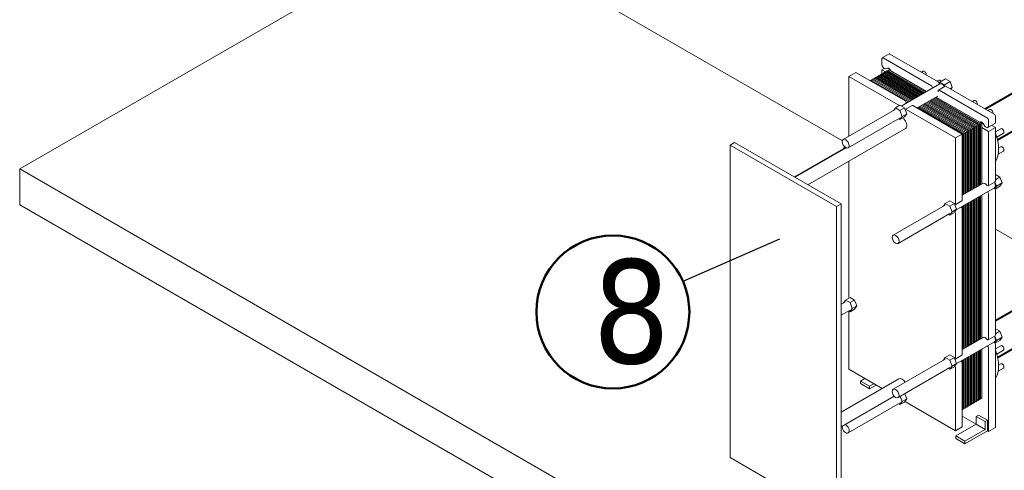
# Model space of a CAD drawing. Extents: x 4114239 to 5838486, y 780458 to 1383318.
# Tile 37 of 231: x 4324689 to 4331482, y 1014696 to 1017805. Entities that reach past the tile are written whole.
import ezdxf

# ---------------------------------------------------------------- set-up
doc = ezdxf.new("R2010")
doc.units = 0
doc.header["$MEASUREMENT"] = 0
doc.layers.add('1', color=7, linetype='Continuous', lineweight=50)
doc.layers.add('1-A', color=1, linetype='Continuous', lineweight=40)

msp = doc.modelspace()

# ---------------------------------------------------------------- linework, layer by layer
at = {"color": 0, "linetype": 'Continuous', "lineweight": 0, "extrusion": (5.55112e-17, 0.816497, 0.57735)}
for p, q in [((4327694.212, 1018511.1392, 0), (4324689.4295, 1016776.3273, 0)), ((4330364.9325, 1016969.198, 0), (4327694.212, 1018511.1392, 0)), ((4330638.0586, 1017495.533, 0), (4330638.0586, 1017536.717)), ((4330640.3499, 1017541.7817, 0), (4330687.2889, 1017568.882, 0)), ((4330645.8818, 1017541.2337), (4330978.6471, 1017349.1116, 0)), ((4331025.5861, 1017376.2118), (4330692.8208, 1017568.334, 0)), ((4330409.6221, 1017413.8626), (4330456.5611, 1017440.9629)), ((4330797.1497, 1017244.324), (4330456.5611, 1017440.9629)), ((4330638.0586, 1017459.4168, 0), (4330653.7049, 1017468.4502)), ((4330661.5281, 1017445.8667, 0), (4330638.0586, 1017459.4168)), ((4330638.0586, 1017433.1571, 0), (4330638.0586, 1017459.4168, 0)), ((4330653.7049, 1017442.1905, 0), (4330653.7049, 1017433.1571, 0)), ((4330914.1636, 1017291.8146, 0), (4330653.7049, 1017442.1905, 0)), ((4330661.5281, 1017446.7072, 0), (4330661.5281, 1017437.6738, 0)), ((4330921.9868, 1017296.3313, 0), (4330661.5281, 1017446.7072, 0)), ((4330662.8617, 1017466.5807, 0), (4330676.3398, 1017470.0317, 0)), ((4330669.3513, 1017451.2239, 0), (4330669.3513, 1017442.1905, 0)), ((4330929.8099, 1017300.848), (4330669.3513, 1017451.2239, 0)), ((4330677.1744, 1017455.7406), (4330677.1744, 1017446.7072, 0)), ((4330937.6331, 1017305.3647, 0), (4330677.1744, 1017455.7406)), ((4330684.9976, 1017460.2573, 0), (4330684.9976, 1017451.2239, 0)), ((4330698.5996, 1017452.4042, 0), (4330684.9976, 1017460.2573, 0)), ((4330945.4563, 1017309.8814, 0), (4330698.5996, 1017452.4042, 0)), ((4330921.8856, 1017450.1863, 0), (4330909.6721, 1017443.1348, 0)), ((4330409.6221, 1017413.8626), (4330409.6221, 1017000.5174)), ((4330750.2107, 1017217.2237, 0), (4330409.6221, 1017413.8626)), ((4330559.8269, 1017387.99, 0), (4330559.8269, 1017381.3423)), ((4330820.2856, 1017237.6141), (4330559.8269, 1017387.99, 0)), ((4330567.6501, 1017392.5067), (4330567.6501, 1017383.4733)), ((4330828.1088, 1017242.1308), (4330567.6501, 1017392.5067)), ((4330575.4733, 1017397.0234, 0), (4330575.4733, 1017387.99, 0)), ((4330835.9319, 1017246.6475), (4330575.4733, 1017397.0234, 0)), ((4330583.2964, 1017401.5401, 0), (4330583.2964, 1017392.5067, 0)), ((4330843.7551, 1017251.1642), (4330583.2964, 1017401.5401, 0)), ((4330591.1196, 1017406.0568, 0), (4330591.1196, 1017397.0234)), ((4330851.5783, 1017255.6809), (4330591.1196, 1017406.0568, 0)), ((4330598.9428, 1017410.5735), (4330598.9428, 1017401.5401)), ((4330859.4014, 1017260.1976), (4330598.9428, 1017410.5735)), ((4330606.7659, 1017415.0902), (4330606.7659, 1017406.0568)), ((4330867.2246, 1017264.7144), (4330606.7659, 1017415.0902)), ((4330614.5891, 1017419.6069), (4330614.5891, 1017410.5735)), ((4330875.0478, 1017269.2311, 0), (4330614.5891, 1017419.6069)), ((4330622.4123, 1017424.1237, 0), (4330622.4123, 1017415.0902)), ((4330882.8709, 1017273.7478, 0), (4330622.4123, 1017424.1237, 0)), ((4330630.2354, 1017428.6404), (4330630.2354, 1017419.6069)), ((4330890.6941, 1017278.2645, 0), (4330630.2354, 1017428.6404)), ((4330638.0586, 1017433.1571, 0), (4330638.0586, 1017424.1237, 0)), ((4330898.5173, 1017282.7812, 0), (4330638.0586, 1017433.1571, 0)), ((4330645.8818, 1017437.6738, 0), (4330645.8818, 1017428.6404, 0)), ((4330906.3404, 1017287.2979, 0), (4330645.8818, 1017437.6738, 0)), ((4331029.6623, 1017387.9614, 0), (4331017.4487, 1017380.9099)), ((4331037.0401, 1017373.7913), (4331032.5194, 1017367.36)), ((4331037.0401, 1017373.7913), (4331076.1559, 1017396.3748, 0)), ((4331068.3327, 1017355.7245, 0), (4331037.0401, 1017373.7913)), ((4331068.3327, 1017355.7245, 0), (4331107.4485, 1017378.308, 0)), ((4331076.1559, 1017396.3748, 0), (4331107.4485, 1017378.308, 0)), ((4331107.4485, 1017378.308, 0), (4331123.0949, 1017337.9819, 0)), ((4331036.0909, 1017362.2094, 0), (4330771.2203, 1017209.2862)), ((4331074.2548, 1017345.4671, 0), (4331027.3158, 1017318.3669, 0)), ((4331032.8476, 1017317.8189, 0), (4331365.613, 1017125.6967)), ((4331072.668, 1017344.551, 0), (4331068.3327, 1017355.7245, 0)), ((4331412.552, 1017152.797), (4331079.7866, 1017344.9191, 0)), ((4331107.4485, 1017328.9485), (4331123.0949, 1017337.9819, 0)), ((4331123.0949, 1017337.9819, 0), (4331114.0615, 1017325.1306, 0)), ((4330812.4624, 1017233.0974), (4330802.4467, 1017238.88)), ((4331022.3428, 1017277.6208, 0), (4330880.9103, 1017195.9647)), ((4331271.735, 1017058.2704), (4330957.0759, 1017239.9389, 0)), ((4331279.5582, 1017062.7871), (4330964.899, 1017244.4557)), ((4331287.3814, 1017067.3038, 0), (4330972.7222, 1017248.9724)), ((4331295.2045, 1017071.8205, 0), (4330980.5454, 1017253.4891, 0)), ((4331303.0277, 1017076.3372), (4330988.3685, 1017258.0058, 0)), ((4331310.8509, 1017080.8539, 0), (4330996.1917, 1017262.5225, 0)), ((4331318.674, 1017085.3706), (4331004.0149, 1017267.0392, 0)), ((4331312.8952, 1017097.7405), (4331011.838, 1017271.5559, 0)), ((4331273.9281, 1017246.9345, 0), (4331261.7145, 1017239.883, 0)), ((4330729.4228, 1017185.1545, 0), (4330371.1218, 1016978.2893, 0)), ((4330717.3186, 1017178.1661, 0), (4330730.3719, 1017196.7364, 0)), ((4330730.3719, 1017196.7364, 0), (4330761.6646, 1017214.8032)), ((4330730.3719, 1017196.7364, 0), (4330761.6646, 1017178.6696, 0)), ((4330792.9573, 1017196.7364, 0), (4330761.6646, 1017214.8032)), ((4330761.6646, 1017178.6696, 0), (4330792.9573, 1017196.7364, 0)), ((4330761.6646, 1017178.6696, 0), (4330777.3109, 1017138.3435, 0)), ((4330797.478, 1017185.085), (4330792.9573, 1017196.7364, 0)), ((4330808.6036, 1017156.4103), (4330797.478, 1017185.085)), ((4330845.8184, 1017213.5793, 0), (4330798.8794, 1017186.479, 0)), ((4331144.9997, 1016989.2922, 0), (4330804.4112, 1017185.9311, 0)), ((4331191.9387, 1017016.3924), (4330851.3502, 1017213.0313)), ((4331201.3265, 1017017.62, 0), (4330886.6674, 1017199.2886)), ((4331209.1497, 1017022.1367), (4330894.4905, 1017203.8053, 0)), ((4331216.9729, 1017026.6534), (4330902.3137, 1017208.322, 0)), ((4331224.796, 1017031.1702), (4330910.1369, 1017212.8387, 0)), ((4331232.6192, 1017035.6869), (4330917.96, 1017217.3554, 0)), ((4331240.4424, 1017040.2036, 0), (4330925.7832, 1017221.8721, 0)), ((4331248.2655, 1017044.7203, 0), (4330933.6064, 1017226.3888)), ((4331256.0887, 1017049.237, 0), (4330941.4295, 1017230.9055)), ((4331263.9119, 1017053.7537, 0), (4330949.2527, 1017235.4222)), ((4331381.7047, 1017184.7096, 0), (4331369.4912, 1017177.6581, 0)), ((4330762.6137, 1017127.6662, 0), (4330404.3127, 1016920.801)), ((4330761.6646, 1017116.0842), (4330752.1089, 1017121.6012)), ((4330777.3109, 1017138.3435, 0), (4330761.6646, 1017116.0842, 0)), ((4330761.6646, 1017116.0842), (4330792.9573, 1017134.1511)), ((4330777.3109, 1017138.3435, 0), (4330808.6036, 1017156.4103)), ((4330792.9573, 1017134.1511), (4330808.6036, 1017156.4103)), ((4331373.4362, 1017112.1466), (4331373.4362, 1017070.98)), ((4331420.3752, 1017098.0803, 0), (4331420.3752, 1017139.2468)), ((4330799.4382, 1017054.8509, 0), (4330126.8683, 1016666.5425)), ((4331232.6192, 1017035.6869), (4331224.796, 1017031.1702)), ((4331240.4424, 1017040.2036, 0), (4331232.6192, 1017035.6869)), ((4331232.6192, 1017035.6869), (4331232.6192, 1016617.5007, 0)), ((4331248.2655, 1017044.7203, 0), (4331240.4424, 1017040.2036, 0)), ((4331240.4424, 1017040.2036, 0), (4331240.4424, 1016622.0174, 0)), ((4331256.0887, 1017049.237, 0), (4331248.2655, 1017044.7203, 0)), ((4331248.2655, 1017044.7203, 0), (4331248.2655, 1016626.5341, 0)), ((4331263.9119, 1017053.7537, 0), (4331256.0887, 1017049.237)), ((4331256.0887, 1017049.237, 0), (4331256.0887, 1016631.0508)), ((4331271.735, 1017058.2704), (4331263.9119, 1017053.7537, 0)), ((4331263.9119, 1017053.7537, 0), (4331263.9119, 1016635.5675, 0)), ((4331279.5582, 1017062.7871), (4331271.735, 1017058.2704, 0)), ((4331271.735, 1017058.2704), (4331271.735, 1016640.0842)), ((4331287.3814, 1017067.3038, 0), (4331279.5582, 1017062.7871, 0)), ((4331279.5582, 1017062.7871), (4331279.5582, 1016644.6009, 0)), ((4331295.2045, 1017071.8205, 0), (4331287.3814, 1017067.3038, 0)), ((4331287.3814, 1017067.3038, 0), (4331287.3814, 1016649.1177)), ((4331303.0277, 1017076.3372), (4331295.2045, 1017071.8205, 0)), ((4331295.2045, 1017071.8205, 0), (4331295.2045, 1016653.6344)), ((4331310.8509, 1017080.8539, 0), (4331303.0277, 1017076.3372)), ((4331303.0277, 1017076.3372), (4331303.0277, 1016658.1511, 0)), ((4331318.674, 1017085.3706), (4331310.8509, 1017080.8539, 0)), ((4331310.8509, 1017080.8539, 0), (4331310.8509, 1016662.6678, 0)), ((4331326.4972, 1017089.8873), (4331312.8952, 1017097.7405)), ((4331326.4972, 1017089.8873), (4331318.674, 1017085.3706, 0)), ((4331318.674, 1017085.3706), (4331318.674, 1016667.1845)), ((4331326.4972, 1017061.9466, 0), (4331326.4972, 1017089.8873)), ((4331373.4362, 1017034.8464, 0), (4331326.4972, 1017061.9466, 0)), ((4331326.4972, 1016671.7012, 0), (4331326.4972, 1017061.9466, 0)), ((4331335.1549, 1017089.6646, 0), (4331348.6331, 1017070.6504)), ((4331415.7925, 1017087.9509, 0), (4331368.8535, 1017060.8507)), ((4331420.3752, 1017061.9466), (4331373.4362, 1017034.8464, 0)), ((4331373.4362, 1017034.8464, 0), (4331373.4362, 1016664.6683, 0)), ((4331395.5634, 1017076.2717, 0), (4331420.3752, 1017061.9466)), ((4331420.3752, 1016691.7686), (4331420.3752, 1017061.9466)), ((4331457.9143, 1017052.7107, 0), (4331420.3752, 1017031.0375, 0)), ((4331144.9997, 1016989.2922, 0), (4331191.9387, 1017016.3924)), ((4331144.9997, 1016532.7805), (4331144.9997, 1016989.2922, 0)), ((4331191.9387, 1016559.8807), (4331191.9387, 1017016.3924)), ((4331193.5034, 1017013.1033, 0), (4331191.9387, 1017014.0067, 0)), ((4331193.5034, 1017013.1033, 0), (4331191.9387, 1017012.2)), ((4331201.3265, 1017017.62, 0), (4331193.5034, 1017013.1033)), ((4331193.5034, 1017013.1033, 0), (4331193.5034, 1016594.9172, 0)), ((4331209.1497, 1017022.1367), (4331201.3265, 1017017.62, 0)), ((4331201.3265, 1017017.62, 0), (4331201.3265, 1016599.4339, 0)), ((4331216.9729, 1017026.6534), (4331209.1497, 1017022.1367)), ((4331209.1497, 1017022.1367), (4331209.1497, 1016603.9506, 0)), ((4331224.796, 1017031.1702), (4331216.9729, 1017026.6534)), ((4331216.9729, 1017026.6534), (4331216.9729, 1016608.4673, 0)), ((4331224.796, 1017031.1702), (4331224.796, 1016612.984, 0)), ((4331475.6161, 1017022.0503), (4331429.4027, 1016995.3689)), ((4329589.7544, 1016940.5117, 0), (4329621.047, 1016958.5786)), ((4329589.7544, 1016940.5117, 0), (4329589.7544, 1014783.8034, 0)), ((4330325.132, 1016515.9413, 0), (4329589.7544, 1016940.5117, 0)), ((4330356.4246, 1016534.0081, 0), (4329621.047, 1016958.5786)), ((4330385.2035, 1016923.1855, 0), (4330033.7766, 1016720.289, 0)), ((4330390.5766, 1016920.996, 0), (4330038.3593, 1016717.6432, 0)), ((4330373.0993, 1016916.1971), (4330381.0085, 1016927.449)), ((4331475.6161, 1016897.6005, 0), (4331439.1419, 1016876.5421)), ((4331457.9143, 1016928.261, 0), (4331442.1846, 1016919.1794, 0)), ((4330409.6221, 1016829.7905), (4330409.6221, 1015893.6774)), ((4324689.4295, 1016776.3273, 0), (4331315.0148, 1012951.0438, 0)), ((4324689.4295, 1016528.497, 0), (4324689.4295, 1016776.3273, 0)), ((4331420.3752, 1016736.9356, 0), (4331420.3752, 1016736.9356, 0)), ((4331420.3752, 1016736.9356, 0), (4331451.6678, 1016718.8688)), ((4331420.3752, 1016700.802, 0), (4331451.6678, 1016718.8688)), ((4331451.6678, 1016718.8688, 0), (4331467.3142, 1016678.5427, 0)), ((4331413.5011, 1016645.2819, 0), (4331150.2299, 1016493.2822)), ((4331333.3786, 1016675.6742), (4331191.9387, 1016594.0138)), ((4331418.0838, 1016686.7039, 0), (4331371.1448, 1016659.6037, 0)), ((4331416.4636, 1016639.2648), (4331428.1983, 1016655.9592)), ((4331428.1983, 1016655.9592, 0), (4331416.6016, 1016685.8481, 0)), ((4331418.0838, 1016636.8937), (4331451.6678, 1016656.2835, 0)), ((4331420.3752, 1016629.1832), (4331420.3752, 1015628.1033, 0)), ((4331428.1983, 1016655.9592, 0), (4331467.3142, 1016678.5427, 0)), ((4331467.3142, 1016678.5427, 0), (4331451.6678, 1016656.2835, 0)), ((4331263.9119, 1016558.9165, 0), (4331263.9119, 1015571.9023)), ((4331271.735, 1016563.4332), (4331271.735, 1015576.419)), ((4331279.5582, 1016567.9499, 0), (4331279.5582, 1015580.9357)), ((4331287.3814, 1016572.4666), (4331287.3814, 1015585.4524)), ((4331295.2045, 1016576.9833), (4331295.2045, 1015589.9691)), ((4331303.0277, 1016581.5), (4331303.0277, 1015594.4858, 0)), ((4331310.8509, 1016586.0167), (4331310.8509, 1015599.0025, 0)), ((4331318.674, 1016590.5334), (4331318.674, 1015603.5192, 0)), ((4331326.4972, 1016595.0501, 0), (4331326.4972, 1015608.0359, 0)), ((4331373.4362, 1016602.083, 0), (4331373.4362, 1015601.0031, 0)), ((4331101.9078, 1012826.2509), (4324689.4295, 1016528.497, 0)), ((4330325.132, 1016515.9413, 0), (4330356.4246, 1016534.0081, 0)), ((4330325.132, 1014359.2329, 0), (4330325.132, 1016515.9413, 0)), ((4330356.4246, 1016534.0081, 0), (4330356.4246, 1014377.2998)), ((4331073.6421, 1016525.7153, 0), (4330715.3411, 1016318.8501)), ((4331061.5379, 1016518.7269, 0), (4331074.5912, 1016537.2972, 0)), ((4331074.5912, 1016537.2972), (4331105.8839, 1016555.364, 0)), ((4331074.5912, 1016537.2972), (4331105.8839, 1016519.2304, 0)), ((4331137.1766, 1016537.2972), (4331105.8839, 1016555.364, 0)), ((4331105.8839, 1016519.2304, 0), (4331137.1766, 1016537.2972)), ((4331105.8839, 1016519.2304, 0), (4331121.5302, 1016478.9043)), ((4331121.5302, 1016478.9043), (4331152.8229, 1016496.9711)), ((4331141.0882, 1016527.2157), (4331137.1766, 1016537.2972)), ((4331152.8229, 1016496.9711), (4331141.0882, 1016527.2157)), ((4331141.0882, 1016480.2767), (4331152.8229, 1016496.9711)), ((4331189.6474, 1016554.8161, 0), (4331142.7084, 1016527.7158)), ((4331185.6802, 1016513.7494), (4331185.6802, 1016509.7597, 0)), ((4331191.9387, 1015496.2155), (4331191.9387, 1016497.2954)), ((4331193.5034, 1016518.2661), (4331193.5034, 1015531.2519, 0)), ((4331201.3265, 1016522.7828), (4331201.3265, 1015535.7686, 0)), ((4331209.1497, 1016527.2995, 0), (4331209.1497, 1015540.2853)), ((4331216.9729, 1016531.8162, 0), (4331216.9729, 1015544.802, 0)), ((4331224.796, 1016536.3329), (4331224.796, 1015549.3187, 0)), ((4331232.6192, 1016540.8496, 0), (4331232.6192, 1015553.8354, 0)), ((4331240.4424, 1016545.3664, 0), (4331240.4424, 1015558.3521, 0)), ((4331248.2655, 1016549.8831, 0), (4331248.2655, 1015562.8689, 0)), ((4331256.0887, 1016554.3998, 0), (4331256.0887, 1015567.3856)), ((4331106.833, 1016468.227), (4330748.532, 1016261.3618)), ((4331105.8839, 1016456.645, 0), (4331096.3282, 1016462.162, 0)), ((4331121.5302, 1016478.9043), (4331105.8839, 1016456.645, 0)), ((4331105.8839, 1016456.645, 0), (4331137.1766, 1016474.7119)), ((4331137.1766, 1016474.7119), (4331141.0882, 1016480.2767)), ((4331144.9997, 1016470.1952, 0), (4331144.9997, 1015469.1152, 0)), ((4331967.6214, 1016043.8851), (4331420.3752, 1016359.8379, 0)), ((4330386.1527, 1015871.1021), (4330417.4453, 1015889.169, 0)), ((4330417.4453, 1015889.169, 0), (4330448.738, 1015871.1021)), ((4330356.4246, 1015842.9047), (4330385.2035, 1015859.5202, 0)), ((4330373.0993, 1015852.5318, 0), (4330386.1527, 1015871.1021)), ((4330386.1527, 1015871.1021), (4330417.4453, 1015853.0353, 0)), ((4330417.4453, 1015853.0353, 0), (4330448.738, 1015871.1021)), ((4330417.4453, 1015853.0353, 0), (4330433.0916, 1015812.7092)), ((4330433.0916, 1015812.7092), (4330417.4453, 1015790.45, 0)), ((4330433.0916, 1015812.7092), (4330464.3843, 1015830.7761)), ((4330448.738, 1015871.1021), (4330464.3843, 1015830.7761)), ((4330464.3843, 1015830.7761), (4330448.738, 1015808.5168)), ((4330356.4246, 1015766.2536, 0), (4330418.3944, 1015802.0319)), ((4330417.4453, 1015790.45, 0), (4330407.8896, 1015795.967)), ((4330409.6221, 1015794.9667), (4330409.6221, 1015393.3365, 0)), ((4330417.4453, 1015790.45, 0), (4330448.738, 1015808.5168)), ((4331333.3712, 1015612.0047), (4331191.9387, 1015530.3486, 0)), ((4331418.0838, 1015623.0386, 0), (4331371.1448, 1015595.9384, 0)), ((4331416.6016, 1015622.1828, 0), (4331428.1983, 1015592.2939)), ((4331451.6678, 1015655.2035, 0), (4331420.3752, 1015673.2704, 0)), ((4331420.3752, 1015637.1367, 0), (4331451.6678, 1015655.2035, 0)), ((4331428.1983, 1015592.2939), (4331467.3142, 1015614.8775)), ((4331467.3142, 1015614.8775), (4331451.6678, 1015655.2035, 0)), ((4331451.6678, 1015592.6182, 0), (4331467.3142, 1015614.8775)), ((4331413.5011, 1015581.6166, 0), (4331150.2299, 1015429.6169, 0)), ((4331428.1983, 1015592.2939), (4331416.4636, 1015575.5995, 0)), ((4331418.0838, 1015573.2285), (4331451.6678, 1015592.6182, 0)), ((4331420.3752, 1014991.5719), (4331420.3752, 1015565.518)), ((4331457.9143, 1015555.4416, 0), (4331420.3752, 1015533.7684, 0)), ((4331061.5379, 1015455.0616, 0), (4331074.5912, 1015473.6319, 0)), ((4331074.5912, 1015473.6319), (4331105.8839, 1015491.6988, 0)), ((4331074.5912, 1015473.6319), (4331105.8839, 1015455.5651, 0)), ((4331105.8839, 1015491.6988, 0), (4331137.1766, 1015473.6319, 0)), ((4331105.8839, 1015455.5651, 0), (4331137.1766, 1015473.6319)), ((4331137.1766, 1015473.6319), (4331141.0881, 1015463.5504, 0)), ((4331142.7084, 1015464.0506, 0), (4331189.6474, 1015491.1508, 0)), ((4331224.796, 1015472.6677, 0), (4331224.796, 1015132.0427, 0)), ((4331232.6192, 1015477.1844, 0), (4331232.6192, 1015136.5594, 0)), ((4331240.4424, 1015481.7011, 0), (4331240.4424, 1015141.0761, 0)), ((4331248.2655, 1015486.2178, 0), (4331248.2655, 1015145.5928, 0)), ((4331256.0887, 1015490.7345, 0), (4331256.0887, 1015150.1095, 0)), ((4331263.9119, 1015495.2512, 0), (4331263.9119, 1015154.6263)), ((4331271.735, 1015499.7679), (4331271.735, 1015159.143, 0)), ((4331279.5582, 1015504.2846), (4331279.5582, 1015163.6597)), ((4331287.3814, 1015508.8013), (4331287.3814, 1015168.1764, 0)), ((4331295.2045, 1015513.318), (4331295.2045, 1015172.6931)), ((4331303.0277, 1015517.8347, 0), (4331303.0277, 1015177.2098)), ((4331310.8509, 1015522.3515), (4331310.8509, 1015181.7265, 0)), ((4331318.674, 1015526.8682, 0), (4331318.674, 1015186.2432, 0)), ((4331326.4972, 1015531.3849, 0), (4331326.4972, 1015190.7599, 0)), ((4331373.4362, 1015538.4177), (4331373.4362, 1014964.4717)), ((4331475.6161, 1015524.7812), (4331429.4027, 1015498.0998)), ((4331073.6421, 1015462.05, 0), (4330715.3411, 1015255.1848)), ((4331106.833, 1015404.5617), (4330748.532, 1015197.6965)), ((4331105.8839, 1015455.5651, 0), (4331121.5302, 1015415.239)), ((4331121.5302, 1015415.239), (4331105.8839, 1015392.9798, 0)), ((4331105.8839, 1015392.9798, 0), (4331137.1766, 1015411.0466)), ((4331121.5302, 1015415.239), (4331152.8229, 1015433.3058)), ((4331141.0882, 1015416.6114, 0), (4331137.1766, 1015411.0466)), ((4331152.8229, 1015433.3058), (4331141.0881, 1015463.5504)), ((4331141.0882, 1015416.6114, 0), (4331152.8229, 1015433.3058)), ((4331144.9997, 1014968.766, 0), (4331144.9997, 1015406.5299)), ((4331185.6802, 1015450.0841), (4331185.6802, 1015446.0944)), ((4331191.9387, 1014995.8662, 0), (4331191.9387, 1015433.6301)), ((4331193.5034, 1015454.6008, 0), (4331193.5034, 1015113.9759, 0)), ((4331201.3265, 1015459.1176), (4331201.3265, 1015118.4926, 0)), ((4331209.1497, 1015463.6343, 0), (4331209.1497, 1015123.0093, 0)), ((4331216.9729, 1015468.151, 0), (4331216.9729, 1015127.526, 0)), ((4331457.9143, 1015430.9918, 0), (4331442.1846, 1015421.9103, 0)), ((4330409.6221, 1015393.3365, 0), (4330639.1784, 1015260.8021, 0)), ((4331105.8839, 1015392.9798, 0), (4331096.3282, 1015398.4967)), ((4331475.6161, 1015400.3314, 0), (4331439.1419, 1015379.273, 0)), ((4330755.1837, 1015327.7777), (4330356.4246, 1015097.5541, 0)), ((4330489.4184, 1015312.2581), (4330519.7362, 1015329.7621, 0)), ((4330489.4184, 1015294.1913, 0), (4330489.4184, 1015312.2581)), ((4330552.0038, 1015276.1244, 0), (4330489.4184, 1015312.2581)), ((4330489.4184, 1015294.1913, 0), (4330552.0038, 1015258.0576, 0)), ((4330582.3215, 1015293.6284), (4330552.0038, 1015276.1244, 0)), ((4330552.0038, 1015258.0576, 0), (4330597.9679, 1015284.595)), ((4330552.0038, 1015258.0576, 0), (4330552.0038, 1015276.1244, 0)), ((4330722.7232, 1015206.8353), (4330356.4246, 1014995.3527, 0)), ((4330763.6884, 1015206.447, 0), (4330777.3109, 1015171.3368)), ((4330794.981, 1015224.5139, 0), (4330808.6036, 1015189.4037, 0)), ((4330762.6137, 1015160.6595), (4330404.3127, 1014953.7944, 0)), ((4330761.6646, 1015149.0776), (4330752.1089, 1015154.5946, 0)), ((4330777.3109, 1015171.3368), (4330761.6646, 1015149.0776)), ((4330761.6646, 1015149.0776), (4330792.9573, 1015167.1444)), ((4330777.3109, 1015171.3368), (4330808.6036, 1015189.4037, 0)), ((4330792.9573, 1015167.1444, 0), (4330797.6442, 1015173.8123)), ((4330808.6036, 1015189.4037, 0), (4330797.6442, 1015173.8123)), ((4330804.4112, 1015165.4049), (4331144.9997, 1014968.766, 0)), ((4331216.9729, 1015127.526, 0), (4331209.1497, 1015132.0427, 0)), ((4331224.796, 1015132.0427, 0), (4331216.9729, 1015136.5594)), ((4331232.6192, 1015136.5594, 0), (4331224.796, 1015141.0761, 0)), ((4331240.4424, 1015141.0761, 0), (4331232.6192, 1015145.5928, 0)), ((4331248.2655, 1015145.5928, 0), (4331240.4424, 1015150.1095)), ((4331256.0887, 1015150.1095, 0), (4331248.2655, 1015154.6263)), ((4331263.9119, 1015154.6263), (4331256.0887, 1015159.143)), ((4331271.735, 1015159.143, 0), (4331263.9119, 1015163.6597)), ((4331279.5582, 1015163.6597), (4331271.735, 1015168.1764, 0)), ((4331287.3814, 1015168.1764, 0), (4331279.5582, 1015172.6931)), ((4331295.2045, 1015172.6931), (4331287.3814, 1015177.2098)), ((4331303.0277, 1015177.2098), (4331295.2045, 1015181.7265, 0)), ((4331310.8509, 1015181.7265, 0), (4331303.0277, 1015186.2432)), ((4331318.674, 1015186.2432, 0), (4331310.8509, 1015190.7599)), ((4331326.4972, 1015190.7599, 0), (4331318.674, 1015195.2766)), ((4331193.5034, 1015113.9759, 0), (4331191.9387, 1015114.8792)), ((4331287.3814, 1015014.1554), (4331191.9387, 1015069.2593)), ((4331201.3265, 1015118.4926, 0), (4331193.5034, 1015123.0093, 0)), ((4331209.1497, 1015123.0093, 0), (4331201.3265, 1015127.526, 0)), ((4331287.3814, 1015068.3559, 0), (4331303.0277, 1015077.3893, 0)), ((4331349.9667, 1015032.2223), (4331287.3814, 1015068.3559, 0)), ((4331287.3814, 1015014.1554), (4331287.3814, 1015068.3559, 0)), ((4331303.0277, 1015077.3893, 0), (4331365.613, 1015041.2557)), ((4331144.9997, 1014968.766, 0), (4331191.9387, 1014995.8662, 0)), ((4331146.5644, 1014932.8547, 0), (4331287.3814, 1015014.1554)), ((4331287.3814, 1015014.1554, 0), (4331349.9667, 1014978.0218)), ((4331365.613, 1015041.2557), (4331349.9667, 1015032.2223, 0)), ((4331349.9667, 1014978.0218), (4331349.9667, 1015032.2223, 0)), ((4331365.613, 1015041.2557), (4331365.613, 1014968.9884)), ((4331146.5644, 1014914.7879), (4331146.5644, 1014932.8547, 0)), ((4331209.1497, 1014896.7211, 0), (4331146.5644, 1014932.8547, 0)), ((4331349.9667, 1014978.0218), (4331209.1497, 1014896.7211, 0)), ((4331209.1497, 1014878.6542), (4331365.613, 1014968.9884)), ((4331373.4362, 1014964.4717), (4331365.613, 1014968.9884, 0)), ((4331373.4362, 1014964.4717), (4331420.3752, 1014991.5719)), ((4331146.5644, 1014914.7879), (4331209.1497, 1014878.6542)), ((4331209.1497, 1014878.6542), (4331209.1497, 1014896.7211, 0)), ((4329589.7544, 1014783.8034, 0), (4329910.5042, 1014598.6184, 0))]:
    msp.add_line(p, q, dxfattribs=at)
at = {"linetype": 'Continuous', "lineweight": 40, "extrusion": (5.55112e-17, 0.816497, 0.57735)}
for p, q in [((4331349.5793, 1017189.1543, 0), (4331770.3775, 1017432.1023)), ((4331434.6549, 1016975.4091, 0), (4331884.2008, 1017234.9545)), ((4331420.3752, 1015729.6295, 0), (4331770.3775, 1015931.7035, 0)), ((4331435.2822, 1015475.3724, 0), (4331884.2008, 1015734.5557))]:
    msp.add_line(p, q, dxfattribs=at)
msp.add_line((4329931.5351, 1016291.3067), (4329265.0157, 1015999.8532))
at = {"color": 0, "linetype": 'Continuous', "lineweight": 0, "extrusion": (-3.14741e-17, 1.10026e-16, -1)}
for centre, major_axis, start_param, end_param in [((4330645.8818, 1017532.2003), (-5.5318, 9.5814), 5.497787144, 7.068583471), ((4330692.8208, 1017559.3006, 0), (-5.5318, 9.5814), 0, 0.785398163), ((4331365.613, 1017116.6633, 0), (-5.5318, 9.5814), 0.785398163, 2.35619449), ((4331412.552, 1017143.7635, 0), (5.5318, -9.5814), 3.926990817, 5.497787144)]:
    msp.add_ellipse(centre, major_axis=major_axis, ratio=0.577350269, start_param=start_param, end_param=end_param, dxfattribs=at)
at = {"color": 0, "linetype": 'Continuous', "lineweight": 0, "extrusion": (9.24296e-17, 1.17463e-16, -1)}
msp.add_ellipse((4330653.7049, 1017486.5171, 0), major_axis=(11.0636, -19.1628), ratio=0.577350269, start_param=0.160228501, end_param=2.355224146, dxfattribs=at)
at = {"color": 0, "linetype": 'Continuous', "lineweight": 0, "extrusion": (-7.41039e-17, 4.05907e-16, -1)}
msp.add_ellipse((4330685.4966, 1017450.0953), major_axis=(11.0636, -19.1628), ratio=0.577350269, start_param=3.301821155, end_param=4.919583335, dxfattribs=at)
at = {"color": 0, "linetype": 'Continuous', "lineweight": 0, "extrusion": (-8.32667e-17, 1.44222e-16, -1)}
for centre, major_axis, start_param, end_param in [((4330930.7365, 1017434.8561), (8.8509, -15.3302), 3.141592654, 5.769772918), ((4331038.5132, 1017372.6312), (8.8509, -15.3302), 3.141592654, 4.613866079), ((4331282.779, 1017231.6043, 0), (8.8509, -15.3302), 3.141592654, 5.769772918), ((4331390.5556, 1017169.3794), (8.8509, -15.3302), 3.141592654, 5.769772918), ((4331466.7652, 1017037.3805, 0), (8.8509, -15.3302), 3.141592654, 6.283185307), ((4331466.7652, 1016912.9308), (8.8509, -15.3302), 3.141592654, 6.283185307), ((4331412.552, 1015632.62), (5.5318, -9.5814), 5.497787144, 6.283185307), ((4331365.613, 1015605.5198, 0), (5.5318, -9.5814), 5.497787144, 7.592183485), ((4331466.7652, 1015540.1114), (8.8509, -15.3302), 3.141592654, 6.283185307), ((4331466.7652, 1015415.6616, 0), (8.8509, -15.3302), 3.141592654, 6.283185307)]:
    msp.add_ellipse(centre, major_axis=major_axis, ratio=0.577350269, start_param=start_param, end_param=end_param, dxfattribs=at)
at = {"color": 0, "linetype": 'Continuous', "lineweight": 0, "extrusion": (-4.26297e-17, 2.95881e-16, -1)}
for centre, major_axis, start_param, end_param in [((4331025.5861, 1017367.1784, 0), (5.5318, -9.5814), 3.926990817, 5.016161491), ((4330978.6471, 1017340.0781, 0), (-5.5318, 9.5814), 0.785398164, 2.613368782), ((4331025.5861, 1017367.1784, 0), (5.5318, -9.5814), 5.016161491, 5.754961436)]:
    msp.add_ellipse(centre, major_axis=major_axis, ratio=0.577350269, start_param=start_param, end_param=end_param, dxfattribs=at)
at = {"color": 0, "linetype": 'Continuous', "lineweight": 0, "extrusion": (4.0637e-17, 1.51659e-16, -1)}
for centre, major_axis, start_param, end_param in [((4331032.8476, 1017308.7855, 0), (-5.5318, 9.5814), 4.974925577, 7.068583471), ((4331079.7866, 1017335.8857, 0), (-5.5318, 9.5814), 0, 0.785398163), ((4331325.9981, 1017080.3016, 0), (-11.0636, 19.1628), 6.075990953, 7.693753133)]:
    msp.add_ellipse(centre, major_axis=major_axis, ratio=0.577350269, start_param=start_param, end_param=end_param, dxfattribs=at)
at = {"color": 0, "linetype": 'Continuous', "lineweight": 0, "extrusion": (-1.11556e-17, 1.85856e-16, -1)}
for centre, major_axis, start_param, end_param in [((4331052.6864, 1017333.4652), (16.5954, -28.7441), 3.141592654, 4.72414788), ((4331412.552, 1016633.6999), (5.5318, -9.5814), 3.669817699, 4.450589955), ((4331396.9057, 1016674.026, 0), (16.5954, -28.7441), 4.700629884, 5.497787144), ((4331396.9057, 1016674.026, 0), (16.5954, -28.7441), 5.497787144, 6.283185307), ((4331412.552, 1016633.6999), (5.5318, -9.5814), 4.450589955, 5.497787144), ((4331365.613, 1016606.5997), (-5.5318, 9.5814), 0.528225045, 2.35619449), ((4331184.1156, 1016501.8121), (5.5318, -9.5814), 3.669817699, 5.497787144), ((4331137.1766, 1016474.7119, 0), (-5.5318, 9.5814), 1.308996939, 2.35619449), ((4330417.4453, 1015889.169, 0), (5.5318, -9.5814), 1.570795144, 2.355279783), ((4331349.9667, 1015583.2605), (-16.5954, 28.7441), 0, 1.308996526), ((4331396.9057, 1015610.3608), (16.5954, -28.7441), 4.700629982, 6.283185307), ((4330387.7173, 1014982.5385), (-16.5954, 28.7441), 0.633846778, 5.497787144), ((4330387.7173, 1014982.5385), (-16.5954, 28.7441), 5.497787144, 5.649338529)]:
    msp.add_ellipse(centre, major_axis=major_axis, ratio=0.577350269, start_param=start_param, end_param=end_param, dxfattribs=at)
at = {"color": 0, "linetype": 'Continuous', "lineweight": 0, "extrusion": (3.31999e-17, 2.75563e-16, -1)}
for centre, major_axis, start_param, end_param in [((4330797.1497, 1017235.2905), (5.5318, -9.5814), 3.926990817, 5.754961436), ((4330750.2107, 1017208.1903, 0), (-5.5318, 9.5814), 0.785398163, 1.570796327), ((4331137.1766, 1015411.0466, 0), (-5.5318, 9.5814), 1.308997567, 2.35619449), ((4331184.1156, 1015438.1468), (5.5318, -9.5814), 3.669818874, 5.497787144)]:
    msp.add_ellipse(centre, major_axis=major_axis, ratio=0.577350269, start_param=start_param, end_param=end_param, dxfattribs=at)
at = {"color": 0, "linetype": 'Continuous', "lineweight": 0, "extrusion": (1.12748e-16, 1.93293e-16, -1)}
for centre, start_param, end_param in [((4330804.4112, 1017176.8976, 0), 5.979413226, 7.068583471), ((4330851.3502, 1017203.9979, 0), 0, 0.785398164)]:
    msp.add_ellipse(centre, major_axis=(-5.5318, 9.5814), ratio=0.577350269, start_param=start_param, end_param=end_param, dxfattribs=at)
at = {"color": 0, "linetype": 'Continuous', "lineweight": 0, "extrusion": (6.4674e-17, 1.65537e-16, -1)}
for centre, major_axis, start_param, end_param in [((4330801.8968, 1017125.1526, 0), (11.0636, -19.1628), 1.336683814, 2.158185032), ((4330777.3109, 1017093.1764, 0), (22.1273, -38.3255), 4.478276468, 6.283185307), ((4331184.1156, 1015500.7322, 0), (5.5318, -9.5814), 5.497787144, 6.283185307), ((4331137.1766, 1015473.6319, 0), (5.5318, -9.5814), 5.497787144, 6.544985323)]:
    msp.add_ellipse(centre, major_axis=major_axis, ratio=0.577350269, start_param=start_param, end_param=end_param, dxfattribs=at)
at = {"color": 0, "linetype": 'Continuous', "lineweight": 0, "extrusion": (-5.92297e-17, 1.581e-16, -1)}
for centre, end_param in [((4331357.7898, 1017080.0135, 0), 7.693753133), ((4331404.7288, 1017107.1137), 6.283185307)]:
    msp.add_ellipse(centre, major_axis=(11.0636, -19.1628), ratio=0.577350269, start_param=5.497787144, end_param=end_param, dxfattribs=at)
at = {"color": 0, "linetype": 'Continuous', "lineweight": 0, "extrusion": (-1.11556e-17, 1.85856e-16, -1)}
for centre in [(4330387.7173, 1016949.5451, 0), (4330731.9366, 1016290.1059), (4330731.9366, 1015226.4407)]:
    msp.add_ellipse(centre, major_axis=(-16.5954, 28.7441), ratio=0.577350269, dxfattribs=at)
at = {"color": 0, "linetype": 'Continuous', "lineweight": 0, "extrusion": (1.28814e-17, 1.99733e-16, -1)}
msp.add_ellipse((4331270.1704, 1017011.8757, 0), major_axis=(-121.6999, 210.7904), ratio=0.577350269, start_param=1.846159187, end_param=2.866229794, dxfattribs=at)
msp.add_ellipse((4331270.1704, 1017011.8757, 0), major_axis=(-121.6999, 210.7904), ratio=0.577350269, start_param=1.846159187, end_param=2.866229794, dxfattribs=at)
at = {"color": 0, "linetype": 'Continuous', "lineweight": 0, "extrusion": (-2.77556e-17, 4.80741e-17, -1)}
msp.add_ellipse((4331349.9667, 1016646.9258), major_axis=(-16.5954, 28.7441), ratio=0.577350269, start_param=6.282741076, end_param=7.592182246, dxfattribs=at)
at = {"color": 0, "linetype": 'Continuous', "lineweight": 0, "extrusion": (8.49925e-17, 2.41367e-16, -1)}
for centre, end_param in [((4331365.613, 1016669.185, 0), 7.592182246), ((4331412.552, 1016696.2853), 6.283185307), ((4331184.1156, 1016564.3974, 0), 6.283185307), ((4331137.1766, 1016537.2972, 0), 6.544984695)]:
    msp.add_ellipse(centre, major_axis=(5.5318, -9.5814), ratio=0.577350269, start_param=5.497787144, end_param=end_param, dxfattribs=at)
at = {"color": 0, "linetype": 'Continuous', "lineweight": 0, "extrusion": (-3.71854e-18, 6.19519e-17, -1)}
for centre, major_axis, start_param, end_param in [((4331365.613, 1015542.9344), (-5.5318, 9.5814), 0.528224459, 2.35619449), ((4331412.552, 1015570.0347), (5.5318, -9.5814), 3.669817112, 4.450589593), ((4331412.552, 1015570.0347), (5.5318, -9.5814), 4.450589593, 5.497787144)]:
    msp.add_ellipse(centre, major_axis=major_axis, ratio=0.577350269, start_param=start_param, end_param=end_param, dxfattribs=at)
at = {"color": 0, "linetype": 'Continuous', "lineweight": 0, "extrusion": (9.16287e-18, 2.61685e-16, -1)}
msp.add_ellipse((4331270.1704, 1015514.6066), major_axis=(-121.6999, 210.7904), ratio=0.577350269, start_param=1.846159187, end_param=2.866229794, dxfattribs=at)
msp.add_ellipse((4331270.1704, 1015514.6066), major_axis=(-121.6999, 210.7904), ratio=0.577350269, start_param=1.846159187, end_param=2.866229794, dxfattribs=at)
at = {"color": 0, "linetype": 'Continuous', "lineweight": 0, "extrusion": (-6.66668e-17, 2.82004e-16, -1)}
msp.add_ellipse((4330777.3109, 1015289.4522, 0), major_axis=(-22.1273, 38.3255), ratio=0.577350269, start_param=0, end_param=1.54122496, dxfattribs=at)
at = {"color": 0, "linetype": 'Continuous', "lineweight": 0, "extrusion": (-3.51927e-17, 1.71978e-16, -1)}
msp.add_ellipse((4330804.4112, 1015174.4383), major_axis=(5.5318, -9.5814), ratio=0.577350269, start_param=0.785398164, end_param=1.830526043, dxfattribs=at)
at = {"layer": '1'}
msp.add_circle((4328781.4106, 1015788.3838), 527.8193, dxfattribs=at)

# ---------------------------------------------------------------- texts
at = {"layer": '1-A', "insert": (4328640.5567, 1015421.7207), "char_height": 715.939611, "attachment_point": 7}
msp.add_mtext('\\P{\\fTahoma|b0|i0|c204|p32;8}', dxfattribs=at)

doc.saveas('drawing.dxf')
